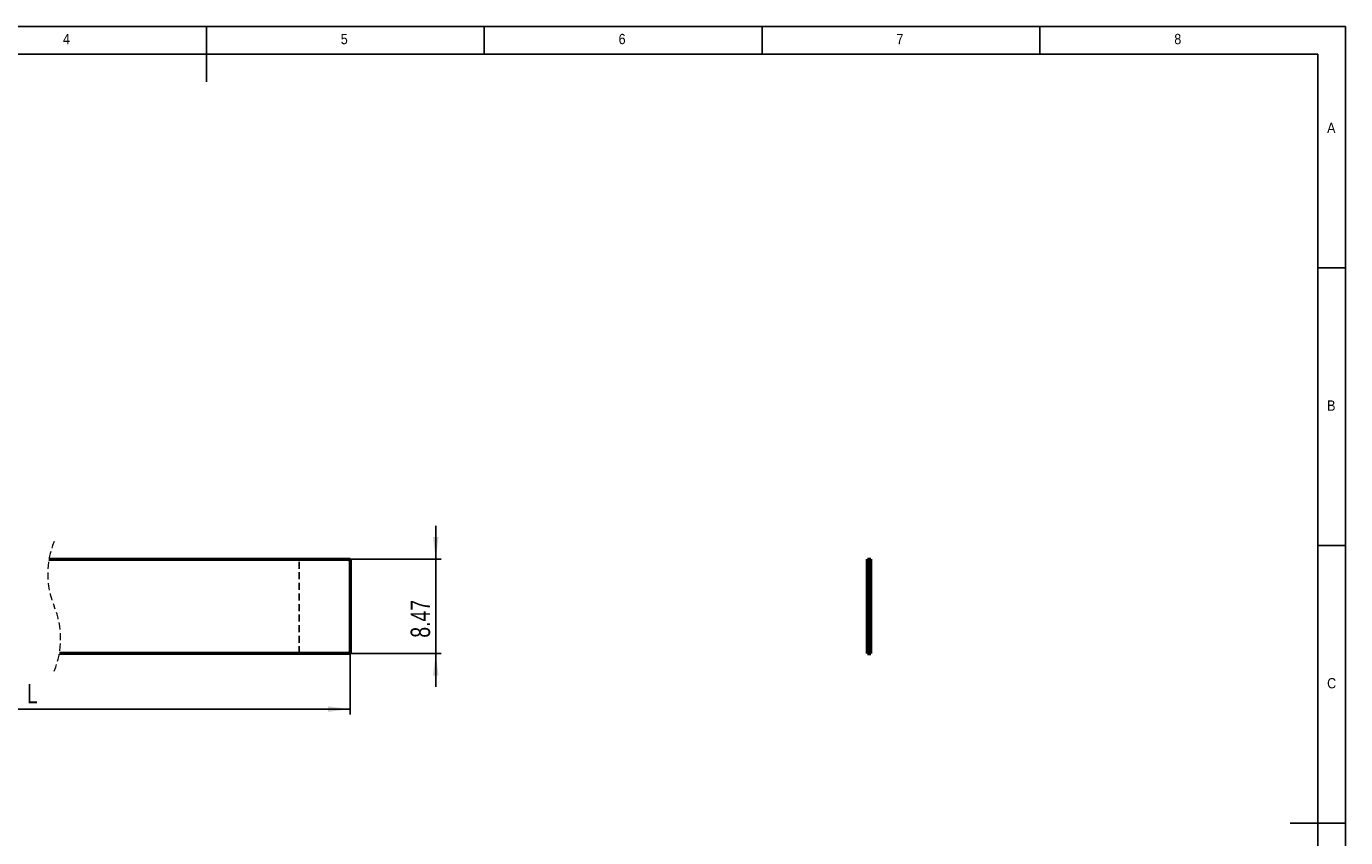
# Model space of a CAD drawing. Header units: millimetres. Extents: x 2 to 208, y 2 to 146.
# Tile 3 of 3: x 89 to 208, y 73 to 146. Entities that reach past the tile are written whole.
import ezdxf

# ---------------------------------------------------------------- set-up
doc = ezdxf.new("R2010")
doc.units = ezdxf.units.MM
doc.header["$LTSCALE"] = 0.5
doc.linetypes.add('HIDDEN', pattern=[1.905, 1.27, -0.635])
for name, color, linetype in [('DIM', 82, 'Continuous'), ('HID', 6, 'HIDDEN'), ('TEXT', 5, 'Continuous')]:
    doc.layers.add(name, color=color, linetype=linetype)
doc.layers.add('SOL', color=7, linetype='Continuous', lineweight=50)
doc.styles.add('SLDTEXTSTYLE1', font='GOTHIC.TTF', dxfattribs={"width": 0.913})
doc.styles.add('SLDTEXTSTYLE4', font='ARIALNI.TTF', dxfattribs={"width": 0.87})
doc.styles.add('SLDTEXTSTYLE5', font='ARIALN.TTF', dxfattribs={"width": 0.87})
doc.dimstyles.new('SLDDIMSTYLE0', dxfattribs={"dimtxt": 1.75, "dimasz": 2, "dimexe": 0, "dimexo": 0.0625, "dimgap": 0.4375, "dimtad": 2, "dimrnd": 1e-09, "dimzin": 12, "dimdsep": 46, "dimtxsty": 'SLDTEXTSTYLE4', "dimsah": 1, "dimcen": 0.09, "dimadec": 0, "dimazin": 3, "dimtfac": 1, "dimtofl": 0, "dimtmove": 0, "dimatfit": 3, "dimfxl": 0, "dimfrac": 2, "dimtolj": 1, "dimtzin": 12, "dimarcsym": 0})
doc.dimstyles.new('SLDDIMSTYLE1', dxfattribs={"dimtxt": 1.75, "dimasz": 2, "dimexe": 0, "dimexo": 0.0625, "dimgap": 0.4375, "dimtad": 2, "dimrnd": 1e-09, "dimzin": 12, "dimdsep": 46, "dimtxsty": 'SLDTEXTSTYLE4', "dimsah": 1, "dimcen": 0.09, "dimadec": 0, "dimazin": 3, "dimtfac": 1, "dimtmove": 0, "dimatfit": 0, "dimfxl": 0, "dimfrac": 2, "dimtolj": 1, "dimtzin": 12, "dimarcsym": 0})

# ---------------------------------------------------------------- blocks, each defined once
blk = doc.blocks.new('_D')
at = {"layer": 'DIM'}
for p, q in [((63.69, 89.53), (63.69, 84.03)), ((117.94, 89.53), (117.94, 84.03)), ((117.94, 84.53), (63.69, 84.53))]:
    blk.add_line(p, q, dxfattribs=at)
for points in [[(63.69, 84.53), (65.69, 84.28), (65.69, 84.78)], [(117.94, 84.53), (115.94, 84.78), (115.94, 84.28)]]:
    blk.add_solid(points, dxfattribs=at)
at = {"layer": 'DIM', "insert": (88.85, 86.79), "char_height": 1.75, "attachment_point": 1, "style": 'SLDTEXTSTYLE5'}
blk.add_mtext('L', dxfattribs=at)
blk = doc.blocks.new('_D_1')
at = {"layer": 'DIM'}
for p, q in [((125.63, 98.02), (125.63, 101.02)), ((117.74, 98.02), (126.13, 98.02)), ((125.63, 89.55), (125.63, 98.02)), ((117.74, 89.55), (126.13, 89.55)), ((125.63, 89.55), (125.63, 86.55))]:
    blk.add_line(p, q, dxfattribs=at)
for points in [[(125.63, 98.02), (125.88, 100.02), (125.38, 100.02)], [(125.63, 89.55), (125.38, 87.55), (125.88, 87.55)]]:
    blk.add_solid(points, dxfattribs=at)
at = {"layer": 'DIM', "insert": (123.37, 90.96), "char_height": 1.75, "attachment_point": 1, "rotation": 90, "style": 'SLDTEXTSTYLE5'}
blk.add_mtext('8.47', dxfattribs=at)

msp = doc.modelspace()

# ---------------------------------------------------------------- linework, layer by layer
at = {"color": 7, "linetype": 'HIDDEN', "lineweight": 18}
for centre, start, end in [((98.285, 96.696), 157.38014, 202.61986), ((84.306, 90.872), 337.38014, 22.61986)]:
    msp.add_arc(centre, 7.572, start, end, dxfattribs=at)
at = {"layer": 'HID'}
for p, q in [((113.341, 89.547), (113.341, 98.021)), ((164.687, 97.834), (164.79, 97.834)), ((164.687, 89.734), (164.79, 89.734))]:
    msp.add_line(p, q, dxfattribs=at)
at = {"layer": 'SOL'}
for p, q in [((117.941, 98.034), (117.941, 89.534)), ((164.487, 89.534), (164.487, 98.034)), ((164.487, 98.034), (164.687, 98.034)), ((164.687, 89.534), (164.687, 98.034)), ((164.687, 98.021), (164.79, 98.021)), ((164.687, 98.021), (164.79, 98.021)), ((164.687, 97.834), (164.79, 97.834)), ((164.79, 97.834), (164.79, 98.021)), ((164.79, 89.734), (164.79, 97.834)), ((117.741, 89.547), (91.761, 89.547)), ((164.487, 89.534), (164.687, 89.534)), ((164.687, 89.734), (164.79, 89.734)), ((164.687, 89.547), (164.79, 89.547)), ((164.687, 89.546), (164.79, 89.546)), ((164.79, 89.547), (164.79, 89.734)), ((164.79, 89.546), (164.79, 89.547))]:
    msp.add_line(p, q, dxfattribs=at)
at = {"layer": 'SOL', "flags": 128}
for points in [[(90.83, 98.021), (117.738, 98.021), (117.775, 98.018), (117.811, 98.007), (117.843, 97.99), (117.872, 97.967), (117.896, 97.938), (117.914, 97.906), (117.925, 97.871), (117.929, 97.834), (117.929, 89.734), (117.925, 89.697), (117.915, 89.663), (117.898, 89.63), (117.875, 89.602), (117.847, 89.579), (117.815, 89.561), (117.78, 89.55), (117.744, 89.546), (117.741, 89.547)], [(113.341, 98.021), (113.341, 98.034), (117.941, 98.034)], [(117.941, 89.534), (113.341, 89.534), (113.341, 89.547)]]:
    msp.add_lwpolyline(points, dxfattribs=at)
at = {"layer": 'TEXT'}
for p, q in [((207.5, 146), (2.5, 146)), ((105, 146), (105, 141)), ((130, 143.5), (130, 146)), ((155, 146), (155, 143.5)), ((180, 143.5), (180, 146)), ((207.5, 2.5), (207.5, 146)), ((205, 143.5), (5, 143.5)), ((205, 143.5), (205, 30.125)), ((207.5, 124.25), (205, 124.25)), ((205, 99.25), (207.5, 99.25)), ((207.5, 74.25), (202.5, 74.25))]:
    msp.add_line(p, q, dxfattribs=at)

# ---------------------------------------------------------------- texts
at = {"layer": 'TEXT', "char_height": 0.926, "attachment_point": 1, "style": 'SLDTEXTSTYLE1'}
for s, insert in [('4', (92.083, 145.323)), ('5', (117.083, 145.323)), ('6', (142.083, 145.323)), ('7', (167.083, 145.323)), ('8', (192.083, 145.323)), ('A', (205.833, 137.323)), ('B', (205.833, 112.323)), ('C', (205.833, 87.323))]:
    msp.add_mtext(s, dxfattribs=dict(at, insert=insert))

# ---------------------------------------------------------------- dimensions: what is measured, and where the dimension line sits
at = {"layer": 'DIM'}
for base, p1, p2, angle, text, dimstyle, picture, middle in [((125.629, 98.021), (117.741, 89.547), (117.738, 98.021), 90, '8.47', 'SLDDIMSTYLE1', '_D_1', (125.629, 92.879)), ((63.688, 84.534), (117.941, 89.534), (63.688, 89.534), 0, 'L', 'SLDDIMSTYLE0', '_D', (89.4, 84.534))]:
    dim = msp.add_linear_dim(base=base, p1=p1, p2=p2, angle=angle, text=text, dimstyle=dimstyle, dxfattribs=at)
    dim.commit()
    dim.dimension.update_dxf_attribs({"geometry": picture, "text_midpoint": middle, "dimtype": 160})

doc.saveas('drawing.dxf')
